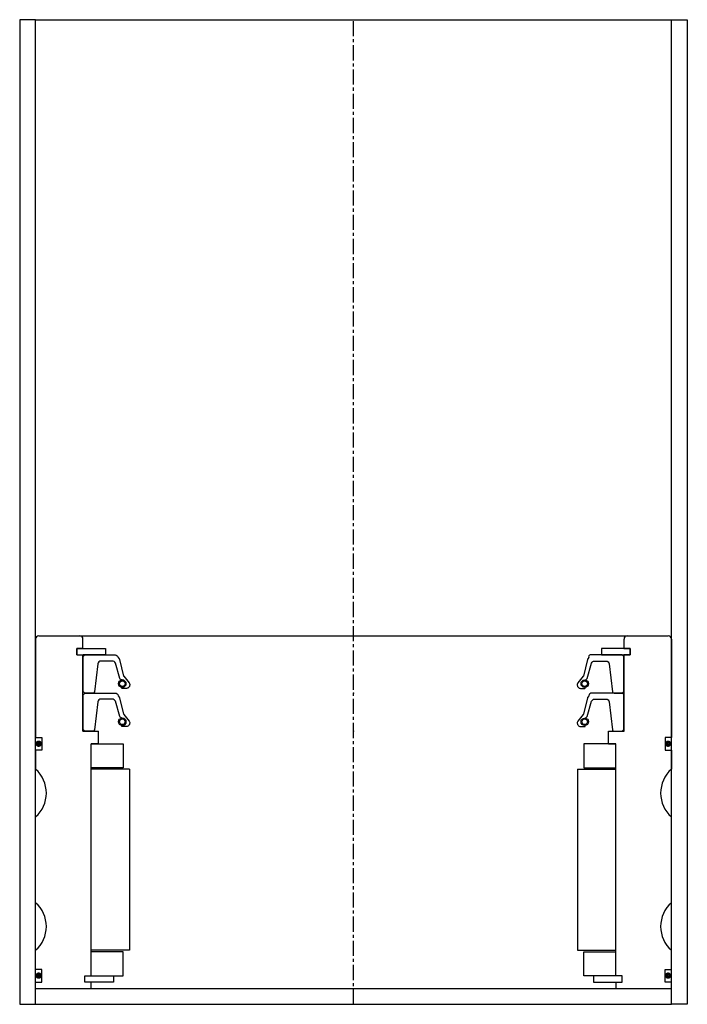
# Model space of a CAD drawing. Extents: x 57 to 267, y -4 to 306.
import ezdxf

# ---------------------------------------------------------------- set-up
doc = ezdxf.new("R2010")
doc.units = 0
doc.header["$LTSCALE"] = 0.15
doc.linetypes.add('CENTER', pattern=[50.8, 31.75, -6.35, 6.35, -6.35])
doc.layers.get('0').update_dxf_attribs({"linetype": 'CONTINUOUS'})
doc.layers.add('CENTER', color=9, linetype='CENTER')

msp = doc.modelspace()

# ---------------------------------------------------------------- linework, layer by layer
for p, q in [((62.47, 305.51), (57.47, 305.51)), ((57.47, 305.51), (57.47, -4.49)), ((62.47, 305.51), (262.47, 305.51)), ((62.47, -4.49), (62.47, 305.51)), ((262.47, -4.49), (262.47, 305.51)), ((262.47, 305.51), (267.47, 305.51)), ((267.47, 305.51), (267.47, -4.49)), ((62.47, 110.51), (62.47, 79.51)), ((63.47, 111.51), (261.47, 111.51)), ((77.37, 107.51), (77.37, 110.51)), ((247.57, 107.51), (247.57, 110.51)), ((262.47, 110.51), (262.47, 79.51)), ((75.47, 105.51), (75.47, 107.51)), ((75.47, 107.51), (77.37, 107.51)), ((75.47, 105.51), (75.47, 107.51)), ((75.47, 107.51), (77.37, 107.51)), ((77.47, 107.51), (75.47, 107.51)), ((75.47, 107.51), (75.47, 105.51)), ((75.47, 105.51), (77.37, 105.51)), ((75.47, 105.51), (77.37, 105.51)), ((75.47, 105.51), (77.47, 105.51)), ((77.37, 81.51), (77.37, 105.51)), ((77.47, 107.51), (84.47, 107.51)), ((79.72, 105.51), (77.47, 105.51)), ((84.47, 105.51), (77.47, 105.51)), ((84.47, 107.51), (84.47, 105.51)), ((247.47, 107.51), (240.47, 107.51)), ((240.47, 107.51), (240.47, 105.51)), ((240.47, 105.51), (247.47, 105.51)), ((245.22, 105.51), (247.47, 105.51)), ((247.47, 107.51), (249.47, 107.51)), ((249.47, 105.51), (247.47, 105.51)), ((247.57, 107.51), (249.47, 107.51)), ((249.47, 107.51), (247.57, 107.51)), ((249.47, 107.51), (247.57, 107.51)), ((247.57, 81.51), (247.57, 105.51)), ((247.57, 105.51), (249.47, 105.51)), ((249.47, 105.51), (247.57, 105.51)), ((249.47, 105.51), (247.57, 105.51)), ((249.47, 105.51), (249.47, 107.51)), ((249.47, 105.51), (249.47, 107.51)), ((249.47, 105.51), (249.47, 107.51)), ((249.47, 107.51), (249.47, 105.51)), ((77.37, 81.51), (82.22, 81.51)), ((82.22, 77.51), (82.22, 81.51)), ((242.72, 77.51), (242.72, 81.51)), ((242.72, 81.51), (247.57, 81.51)), ((62.47, 79.51), (64.47, 79.51)), ((64.47, 79.51), (64.47, 75.51)), ((79.97, 4.51), (79.97, 77.51)), ((82.22, 77.51), (79.97, 77.51)), ((79.97, 4.51), (79.97, 77.51)), ((79.97, 4.51), (79.97, 77.51)), ((79.97, 77.51), (89.97, 77.51)), ((89.97, 77.51), (89.97, 70.01)), ((244.97, 77.51), (234.97, 77.51)), ((234.97, 77.51), (234.97, 70.01)), ((242.72, 77.51), (244.97, 77.51)), ((242.72, 77.51), (244.97, 77.51)), ((244.97, 4.51), (244.97, 77.51)), ((244.97, 4.51), (244.97, 77.51)), ((244.97, 4.51), (244.97, 77.51)), ((244.97, 4.51), (244.97, 77.51)), ((262.47, 79.51), (260.47, 79.51)), ((260.47, 79.51), (260.47, 75.51)), ((64.47, 75.51), (62.47, 75.51)), ((62.47, 75.51), (62.47, 69.51)), ((260.47, 75.51), (262.47, 75.51)), ((262.47, 75.51), (262.47, 69.51)), ((89.97, 70.01), (79.97, 70.01)), ((91.97, 69.51), (79.97, 69.51)), ((91.97, 69.51), (91.97, 12.51)), ((232.97, 69.51), (232.97, 12.51)), ((232.97, 69.51), (244.97, 69.51)), ((234.97, 70.01), (244.97, 70.01)), ((62.47, 27.51), (62.47, 54.51)), ((262.47, 27.51), (262.47, 54.51)), ((62.47, 6.51), (62.47, 12.51)), ((91.97, 12.51), (79.97, 12.51)), ((232.97, 12.51), (244.97, 12.51)), ((262.47, 6.51), (262.47, 12.51)), ((89.97, 12.01), (79.97, 12.01)), ((89.97, 4.51), (89.97, 12.01)), ((234.97, 4.51), (234.97, 12.01)), ((234.97, 12.01), (244.97, 12.01)), ((64.47, 6.51), (62.47, 6.51)), ((64.47, 2.51), (64.47, 6.51)), ((260.47, 2.51), (260.47, 6.51)), ((260.47, 6.51), (262.47, 6.51)), ((77.97, 2.51), (77.97, 4.51)), ((77.97, 4.51), (79.97, 4.51)), ((77.97, 2.51), (77.97, 4.51)), ((77.97, 4.51), (79.97, 4.51)), ((77.97, 2.51), (77.97, 4.51)), ((77.97, 4.51), (79.97, 4.51)), ((79.97, 4.51), (86.97, 4.51)), ((86.97, 4.51), (86.97, 2.51)), ((86.97, 4.51), (89.97, 4.51)), ((237.97, 4.51), (234.97, 4.51)), ((244.97, 4.51), (237.97, 4.51)), ((237.97, 4.51), (237.97, 2.51)), ((246.97, 4.51), (244.97, 4.51)), ((246.97, 4.51), (244.97, 4.51)), ((246.97, 4.51), (244.97, 4.51)), ((246.97, 4.51), (244.97, 4.51)), ((246.97, 2.51), (246.97, 4.51)), ((246.97, 2.51), (246.97, 4.51)), ((246.97, 2.51), (246.97, 4.51)), ((246.97, 2.51), (246.97, 4.51)), ((62.47, 0.51), (62.47, 2.51)), ((62.47, 2.51), (64.47, 2.51)), ((62.47, 0.51), (262.47, 0.51)), ((79.97, 2.51), (77.97, 2.51)), ((79.97, 2.51), (77.97, 2.51)), ((79.97, 2.51), (77.97, 2.51)), ((79.97, 0.51), (79.97, 2.51)), ((86.97, 2.51), (79.97, 2.51)), ((237.97, 2.51), (244.97, 2.51)), ((244.97, 2.51), (246.97, 2.51)), ((244.97, 2.51), (244.97, 0.51)), ((244.97, 2.51), (246.97, 2.51)), ((244.97, 2.51), (246.97, 2.51)), ((244.97, 2.51), (246.97, 2.51)), ((262.47, 2.51), (260.47, 2.51)), ((262.47, 0.51), (262.47, 2.51)), ((57.47, -4.49), (62.47, -4.49)), ((62.47, -4.49), (262.47, -4.49)), ((267.47, -4.49), (262.47, -4.49))]:
    msp.add_line(p, q)
for points in [[(77.47, 94.01), (77.47, 105.01), (77.97, 105.51), (87.48, 105.51, -0.36857), (88.47, 104.67), (88.8, 104.26, 0.118812), (88.89, 104.04), (90.16, 98.85, -0.045671), (90.21, 98.78), (91.94, 96.69, -0.429276), (91.47, 95.09, -0.114819), (91.05, 94.98), (89.73, 94.98, -1), (89.73, 95.3, 1), (89.73, 97.64, -0.279673), (88.99, 98.09), (87.56, 102.91, 0.323214), (86.61, 103.6), (83.02, 103.6, 0.376695), (82.03, 102.73), (81.01, 93.94, -0.377251), (80.51, 93.51), (77.97, 93.51)], [(247.47, 94.01), (247.47, 105.01), (246.97, 105.51), (236.96, 105.51, 0.49154), (236.48, 104.67), (236.15, 104.26, -0.118812), (236.06, 104.04), (234.78, 98.85, 0.045671), (234.73, 98.78), (233.01, 96.69, 0.429276), (233.47, 95.09, 0.114819), (233.89, 94.98), (235.21, 94.98, 1), (235.21, 95.3, -1), (235.21, 97.64, 0.279673), (235.95, 98.09), (237.38, 102.91, -0.323214), (238.33, 103.6), (241.93, 103.6, -0.376695), (242.92, 102.73), (243.93, 93.94, 0.377251), (244.43, 93.51), (246.97, 93.51)], [(77.47, 82.01), (77.47, 93.01), (77.97, 93.51), (87.48, 93.51, -0.36857), (88.47, 92.67), (88.8, 92.25, 0.118812), (88.89, 92.04), (90.16, 86.85, -0.045671), (90.21, 86.77), (91.94, 84.69, -0.429276), (91.47, 83.09, -0.114819), (91.05, 82.98), (89.73, 82.98, -1), (89.73, 83.3, 1), (89.73, 85.64, -0.279673), (88.99, 86.09), (87.56, 90.91, 0.323214), (86.61, 91.6), (83.02, 91.6, 0.376695), (82.03, 90.73), (81.01, 81.94, -0.377251), (80.51, 81.51), (77.97, 81.51)], [(247.47, 82.01), (247.47, 93.01), (246.97, 93.51), (237.46, 93.51, 0.36857), (236.48, 92.67), (236.15, 92.25, -0.118812), (236.06, 92.04), (234.78, 86.85, 0.045671), (234.73, 86.77), (233.01, 84.69, 0.429276), (233.47, 83.09, 0.114819), (233.89, 82.98), (235.21, 82.98, 1), (235.21, 83.3, -1), (235.21, 85.64, 0.279673), (235.95, 86.09), (237.38, 90.91, -0.323214), (238.33, 91.6), (241.93, 91.6, -0.376695), (242.92, 90.73), (243.93, 81.94, 0.377251), (244.43, 81.51), (246.97, 81.51)]]:
    msp.add_lwpolyline(points, format="xyb", close=True)
at = {"const_width": 0.95}
for points in [[(63.96, 77.55, -1), (62.91, 77.55, -1)], [(261.96, 77.55, -1), (260.91, 77.55, -1)], [(63.96, 4.55, -1), (62.91, 4.55, -1)], [(261.96, 4.55, -1), (260.91, 4.55, -1)]]:
    msp.add_lwpolyline(points, format="xyb", close=True, dxfattribs=at)
for centre, radius in [((89.73, 96.47), 1.17), ((89.73, 96.47), 0.881), ((235.21, 96.47), 1.17), ((235.21, 96.47), 0.881), ((89.73, 84.47), 1.17), ((89.73, 84.47), 0.881), ((235.21, 84.47), 1.17), ((235.21, 84.47), 0.881)]:
    msp.add_circle(centre, radius)
for centre, radius, start, end in [((63.47, 110.51), 1, 90, 180), ((76.37, 110.51), 1, 0, 90), ((248.57, 110.51), 1, 90, 180), ((261.47, 110.51), 1, 0, 90), ((55.86, 62.01), 10, 311.4096, 48.5904), ((269.09, 62.01), 10, 131.4096, 228.5904), ((55.86, 20.01), 10, 311.4096, 48.5904), ((269.09, 20.01), 10, 131.4096, 228.5904)]:
    msp.add_arc(centre, radius, start, end)
for p in [(162.47, 93.51), (162.47, 93.51), (162.47, 93.51), (162.47, 93.51), (162.47, 93.51), (162.47, 93.51), (162.47, 93.51), (162.47, 93.51), (162.47, 93.51), (162.47, 81.51), (162.47, 81.51), (162.47, 81.51), (162.47, 81.51), (162.47, 81.51), (162.47, 81.51), (162.47, 81.51), (162.47, 81.51), (162.47, 81.51)]:
    msp.add_point(p)
at = {"layer": 'CENTER'}
msp.add_line((162.47, -4.49), (162.47, 305.51), dxfattribs=at)

doc.saveas('drawing.dxf')
